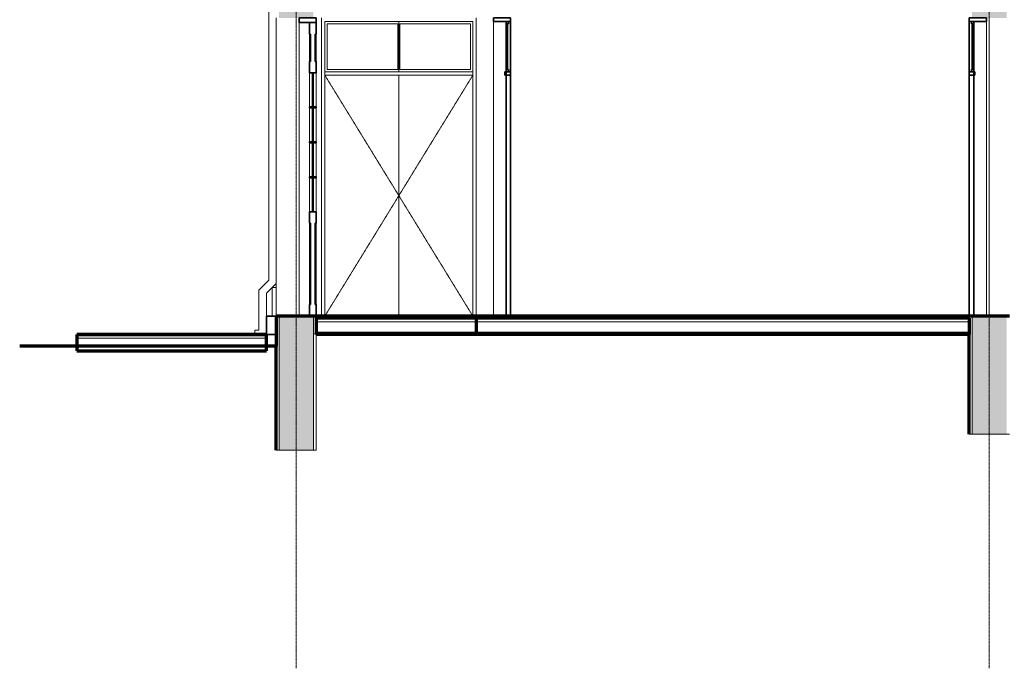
# Model space of a CAD drawing. Header units: millimetres. Extents: x -20585 to 33266, y -2043 to 8822.
# Tile 1 of 9: x -20585 to -11998, y -2043 to 3615. Entities that reach past the tile are written whole.
import ezdxf

# ---------------------------------------------------------------- set-up
doc = ezdxf.new("R2010")
doc.units = ezdxf.units.MM
doc.linetypes.add('_Tracejado pequeno', pattern=[2.25, 1.5, -0.75])
doc.linetypes.add('_Traço - ponto', pattern=[16, 12, -2, 0, -2])
for name, color, linetype, lineweight in [('A-DOOR', 31, 'Continuous', 18), ('A-DOOR-HDLN', 31, '_Tracejado pequeno', 18), ('A-FLOR', 192, 'Continuous', 18), ('A-FLOR-MCUT', 51, 'Continuous', 18), ('A-GENM', 13, 'Continuous', 18), ('A-WALL', 113, 'Continuous', 18), ('A-WALL-PATT', 111, 'Continuous', 70), ('S-GRID', 1, 'Continuous', 9)]:
    doc.layers.add(name, color=color, linetype=linetype, lineweight=lineweight)

# ---------------------------------------------------------------- blocks, each defined once
blk = doc.blocks.new('Door_CV_Sem Chanfre - Door_CV_Sem Chanfre-4335708-CORTE E - CORTE DE IMPLANTAÇÃO')
at = {"layer": 'A-DOOR', "lineweight": 35}
for p, q in [((-18148.5, 3630), (-18148.5, 3590)), ((-17998.5, 3630), (-18148.5, 3630)), ((-17998.5, 3590), (-17998.5, 3630)), ((-18148.5, 3590), (-17998.5, 3590)), ((-17998.5, 3590), (-18058.5, 3590)), ((-18058.5, 3590), (-18058.5, 3490)), ((-17998.5, 3490), (-17998.5, 3590)), ((-18058.5, 3490), (-18048.5, 3490)), ((-18048.5, 3490), (-18048.5, 3250)), ((-18008.5, 3250), (-18008.5, 3490)), ((-18008.5, 3490), (-17998.5, 3490)), ((-18048.5, 3250), (-18058.5, 3250)), ((-18058.5, 3250), (-18058.5, 3150)), ((-17998.5, 3250), (-18008.5, 3250)), ((-17998.5, 3150), (-17998.5, 3250)), ((-18058.5, 3150), (-17998.5, 3150)), ((-18026, 3150), (-18031, 3150)), ((-18031, 3150), (-18031, 2855)), ((-18026, 2855), (-18026, 3150)), ((-17998.5, 2855), (-18058.5, 2855)), ((-18058.5, 2855), (-18058.5, 2845)), ((-18058.5, 2845), (-17998.5, 2845)), ((-18031, 2855), (-18026, 2855)), ((-18026, 2845), (-18031, 2845)), ((-18031, 2845), (-18031, 2550)), ((-18026, 2550), (-18026, 2845)), ((-17998.5, 2845), (-17998.5, 2855)), ((-17998.5, 2550), (-18058.5, 2550)), ((-18058.5, 2550), (-18058.5, 2540)), ((-18058.5, 2540), (-17998.5, 2540)), ((-18031, 2550), (-18026, 2550)), ((-18026, 2540), (-18031, 2540)), ((-18031, 2540), (-18031, 2245)), ((-18026, 2245), (-18026, 2540)), ((-17998.5, 2540), (-17998.5, 2550)), ((-17998.5, 2245), (-18058.5, 2245)), ((-18058.5, 2245), (-18058.5, 2235)), ((-18058.5, 2235), (-17998.5, 2235)), ((-18031, 2245), (-18026, 2245)), ((-18026, 2235), (-18031, 2235)), ((-18031, 2235), (-18031, 1940)), ((-18026, 1940), (-18026, 2235)), ((-17998.5, 2235), (-17998.5, 2245)), ((-17998.5, 1940), (-18058.5, 1940)), ((-18058.5, 1940), (-18058.5, 1840)), ((-18031, 1940), (-18026, 1940)), ((-17998.5, 1840), (-17998.5, 1940)), ((-18058.5, 1840), (-18048.5, 1840)), ((-18048.5, 1840), (-18048.5, 1130)), ((-18008.5, 1130), (-18008.5, 1840)), ((-18008.5, 1840), (-17998.5, 1840)), ((-18048.5, 1130), (-18058.5, 1130)), ((-18058.5, 1130), (-18058.5, 1030)), ((-17998.5, 1130), (-18008.5, 1130)), ((-17998.5, 1030), (-17998.5, 1130)), ((-18058.5, 1030), (-17998.5, 1030))]:
    blk.add_line(p, q, dxfattribs=at)
at = {"layer": 'A-DOOR'}
for p, q in [((-18148.5, 1030), (-18148.5, 3590)), ((-18058.5, 3250), (-18058.5, 3490)), ((-17998.5, 3490), (-17998.5, 3250)), ((-18058.5, 2855), (-18058.5, 3150)), ((-17998.5, 3150), (-17998.5, 2855)), ((-18058.5, 2550), (-18058.5, 2845)), ((-17998.5, 2845), (-17998.5, 2550)), ((-18058.5, 2245), (-18058.5, 2540)), ((-17998.5, 2540), (-17998.5, 2245)), ((-18058.5, 1940), (-18058.5, 2235)), ((-17998.5, 2235), (-17998.5, 1940)), ((-18058.5, 1130), (-18058.5, 1840)), ((-17998.5, 1840), (-17998.5, 1130))]:
    blk.add_line(p, q, dxfattribs=at)
blk = doc.blocks.new('porta dupla - P02 - 1_35 x 2_60 m-4336731-CORTE E - CORTE DE IMPLANTAÇÃO')
at = {"layer": 'A-DOOR'}
for p, q in [((-17923.5, 1030), (-17923.5, 3600)), ((-17923.5, 3600), (-16633.5, 3600)), ((-17903.5, 3580), (-17903.5, 3180)), ((-17288.5, 3580), (-17903.5, 3580)), ((-17288.5, 3180), (-17288.5, 3580)), ((-17278.5, 3600), (-17278.5, 3160)), ((-17278.5, 3600), (-17278.5, 3160)), ((-16653.5, 3580), (-17268.5, 3580)), ((-17268.5, 3580), (-17268.5, 3180)), ((-16653.5, 3180), (-16653.5, 3580)), ((-16633.5, 3600), (-16633.5, 1030)), ((-17288.5, 3180), (-17903.5, 3180)), ((-16653.5, 3180), (-17268.5, 3180)), ((-16633.5, 3160), (-17923.5, 3160)), ((-17923.5, 3130), (-16633.5, 3130)), ((-17278.5, 3130), (-17278.5, 1030)), ((-17278.5, 3130), (-17278.5, 1030))]:
    blk.add_line(p, q, dxfattribs=at)
at = {"layer": 'A-DOOR-HDLN'}
for p, q in [((-17923.5, 3130), (-16633.5, 3130)), ((-17923.5, 3130), (-17278.5, 2080)), ((-16633.5, 3130), (-17278.5, 2080)), ((-17278.5, 2080), (-17923.5, 1030)), ((-17278.5, 2080), (-16633.5, 1030))]:
    blk.add_line(p, q, dxfattribs=at)
blk = doc.blocks.new('porta dupla - P04 - 1_19 x 2_60 m-4336733-CORTE E - CORTE DE IMPLANTAÇÃO')
at = {"layer": 'A-DOOR', "lineweight": 35}
for p, q in [((-16303.5, 3630), (-16453.5, 3630)), ((-16453.5, 3630), (-16453.5, 3600)), ((-16303.5, 3600), (-16303.5, 3630)), ((-16453.5, 3600), (-16303.5, 3600)), ((-16303.5, 3600), (-16343.5, 3600)), ((-16343.5, 3600), (-16343.5, 1030)), ((-16323.5, 3600), (-16343.5, 3600)), ((-16343.5, 3600), (-16343.5, 3580)), ((-16343.5, 3580), (-16323.5, 3580)), ((-16329.5, 3580), (-16337.5, 3580)), ((-16337.5, 3580), (-16337.5, 3180)), ((-16329.5, 3180), (-16329.5, 3580)), ((-16323.5, 3580), (-16323.5, 3600)), ((-16303.5, 1030), (-16303.5, 3600)), ((-16323.5, 3180), (-16343.5, 3180)), ((-16343.5, 3180), (-16343.5, 3160)), ((-16337.5, 3180), (-16329.5, 3180)), ((-16323.5, 3160), (-16323.5, 3180)), ((-16353.5, 3160), (-16353.5, 3130)), ((-16303.5, 3160), (-16353.5, 3160)), ((-16353.5, 3130), (-16303.5, 3130)), ((-16343.5, 3160), (-16323.5, 3160)), ((-16303.5, 3130), (-16303.5, 3160)), ((-16343.5, 1030), (-16303.5, 1030))]:
    blk.add_line(p, q, dxfattribs=at)
at = {"layer": 'A-DOOR'}
blk.add_line((-16453.5, 1030), (-16453.5, 3600), dxfattribs=at)
blk = doc.blocks.new('porta dupla - PN05 - 1_30 x 2_60 m-4336725-CORTE E - CORTE DE IMPLANTAÇÃO')
at = {"layer": 'A-DOOR', "lineweight": 35}
for p, q in [((-12303.5, 3630), (-12303.5, 3600)), ((-12153.5, 3630), (-12303.5, 3630)), ((-12153.5, 3600), (-12153.5, 3630)), ((-12303.5, 3600), (-12153.5, 3600)), ((-12263.5, 3600), (-12303.5, 3600)), ((-12303.5, 3600), (-12303.5, 1030)), ((-12283.5, 3600), (-12283.5, 3580)), ((-12263.5, 3600), (-12283.5, 3600)), ((-12283.5, 3580), (-12263.5, 3580)), ((-12277.5, 3580), (-12277.5, 3180)), ((-12269.5, 3580), (-12277.5, 3580)), ((-12269.5, 3180), (-12269.5, 3580)), ((-12263.5, 1030), (-12263.5, 3600)), ((-12263.5, 3580), (-12263.5, 3600)), ((-12283.5, 3180), (-12283.5, 3160)), ((-12263.5, 3180), (-12283.5, 3180)), ((-12277.5, 3180), (-12269.5, 3180)), ((-12263.5, 3160), (-12263.5, 3180)), ((-12253.5, 3160), (-12303.5, 3160)), ((-12303.5, 3160), (-12303.5, 3130)), ((-12303.5, 3130), (-12253.5, 3130)), ((-12283.5, 3160), (-12263.5, 3160)), ((-12253.5, 3130), (-12253.5, 3160)), ((-12303.5, 1030), (-12263.5, 1030))]:
    blk.add_line(p, q, dxfattribs=at)
at = {"layer": 'A-DOOR'}
blk.add_line((-12153.5, 3600), (-12153.5, 1030), dxfattribs=at)
blk = doc.blocks.new('Generic Models 1 - Generic Models 24-4258923-CORTE E - CORTE DE IMPLANTAÇÃO')
at = {"layer": 'A-GENM'}
for p, q in [((-18413.5, 4832.9), (-18413.5, 1341.9)), ((-18413.5, 1341.9), (-18498.5, 1256.9)), ((-18433.5, 1230), (-18348.5, 1315)), ((-18498.5, 1256.9), (-18498.5, 907.5)), ((-18433.5, 1030), (-18433.5, 1230)), ((-18533.5, 867.5), (-18533.5, 907.5)), ((-18498.5, 907.5), (-18533.5, 907.5))]:
    blk.add_line(p, q, dxfattribs=at)
blk = doc.blocks.new('Embasamento - Embasamento-4325691-CORTE E - CORTE DE IMPLANTAÇÃO')
at = {"layer": 'A-GENM'}
for p, q in [((-18383.5, 1280), (-18383.5, 1030)), ((-18348.5, 1280), (-18383.5, 1280)), ((-18348.5, 1280), (-18348.5, 1030)), ((-18433.5, 865), (-18348.5, 865)), ((-18433.5, 780), (-18348.5, 780))]:
    blk.add_line(p, q, dxfattribs=at)
at = {"layer": 'A-GENM', "lineweight": 35}
for p, q in [((-18348.5, 1030), (-18433.5, 1030)), ((-18433.5, 1030), (-18433.5, 867.8)), ((-18348.5, 867.8), (-18348.5, 1030)), ((-18433.5, 867.8), (-18348.5, 867.8))]:
    blk.add_line(p, q, dxfattribs=at)

msp = doc.modelspace()

# ---------------------------------------------------------------- hatches: boundary and pattern name
at = {"layer": 'A-WALL-PATT'}
h = msp.add_hatch(color=256, dxfattribs=at)
h.paths.add_polyline_path([(-18023.5, -140), (-18023.5, 1030), (-18323.5, 1030), (-18323.5, -140)], flags=0)
h.paths.add_polyline_path([(-18323.5, 3630), (-18023.5, 3630), (-18023.5, 5328.7), (-18323.5, 5328.7), (-18323.5, 3853.1)], flags=0)
h = msp.add_hatch(color=256, dxfattribs=at)
h.paths.add_polyline_path([(-11978.5, 0), (-11978.5, 1030), (-12278.5, 1030), (-12278.5, 0)], flags=0)
h.paths.add_polyline_path([(-12206.7, 3630), (-11978.5, 3630), (-11978.5, 5328.7), (-12278.5, 5328.7), (-12278.5, 3630)], flags=0)

# ---------------------------------------------------------------- linework, layer by layer
at = {"layer": 'A-FLOR', "lineweight": 70}
for p, q in [((-12303.5, 1030), (-17998.5, 1030)), ((-17998.5, 1030), (-17998.5, 880)), ((-12303.5, 1010), (-17998.5, 1010)), ((-16603.5, 1010), (-16603.5, 880)), ((-16303.5, 1030), (-16303.5, 1010)), ((-18433.5, 867.5), (-20085.6, 867.5)), ((-20085.6, 867.5), (-20085.6, 727.5)), ((-18433.5, 727.5), (-18433.5, 867.5)), ((-17998.5, 880), (-12303.5, 880)), ((-12303.5, 870), (-17998.5, 870)), ((-12303.5, 0), (-12303.5, 870)), ((-18348.5, 767.5), (-20585.4, 767.5)), ((-20085.6, 727.5), (-18433.5, 727.5)), ((-18348.5, -140), (-18348.5, 767.5))]:
    msp.add_line(p, q, dxfattribs=at)
at = {"layer": 'A-FLOR-MCUT'}
for p, q in [((-12303.5, 980), (-17998.5, 980)), ((-18433.5, 857.5), (-20085.6, 857.5)), ((-18433.5, 837.5), (-20085.6, 837.5))]:
    msp.add_line(p, q, dxfattribs=at)
at = {"layer": 'A-WALL'}
for p, q in [((-18348.5, 1030), (-18348.5, 3630)), ((-17953.5, 1030), (-17953.5, 3630)), ((-16603.5, 1030), (-16603.5, 3630)), ((-12128.5, 3630), (-12128.5, 1030)), ((-18346, 1030), (-18346, -140)), ((-18323.5, 1030), (-18323.5, -140)), ((-18023.5, 1030), (-18023.5, -140)), ((-18001, 1030), (-18001, -140)), ((-12303.5, 1030), (-12303.5, 1010)), ((-12301, 1030), (-12301, 0)), ((-12278.5, 1030), (-12278.5, 0)), ((-17998.5, -140), (-17998.5, 870)), ((-12303.5, 0), (-11953.5, 0)), ((-18348.5, -140), (-17998.5, -140))]:
    msp.add_line(p, q, dxfattribs=at)
at = {"layer": 'A-WALL', "lineweight": 70}
for p, q in [((-18348.5, 1030), (-18348.5, 767.5)), ((-17998.5, 1030), (-18348.5, 1030)), ((-11953.5, 1030), (-12303.5, 1030)), ((-12303.5, 1010), (-12303.5, 870)), ((-17998.5, 870), (-17998.5, 880))]:
    msp.add_line(p, q, dxfattribs=at)
at = {"layer": 'S-GRID', "linetype": '_Traço - ponto'}
for p, q in [((-18173.5, -2043.2), (-18173.5, 8321.9)), ((-12128.5, -2043.2), (-12128.5, 8321.9))]:
    msp.add_line(p, q, dxfattribs=at)

# ---------------------------------------------------------------- block references
at = {"layer": 'A-DOOR'}
for name in ['Door_CV_Sem Chanfre - Door_CV_Sem Chanfre-4335708-CORTE E - CORTE DE IMPLANTAÇÃO', 'porta dupla - P04 - 1_19 x 2_60 m-4336733-CORTE E - CORTE DE IMPLANTAÇÃO', 'porta dupla - PN05 - 1_30 x 2_60 m-4336725-CORTE E - CORTE DE IMPLANTAÇÃO', 'porta dupla - P02 - 1_35 x 2_60 m-4336731-CORTE E - CORTE DE IMPLANTAÇÃO']:
    msp.add_blockref(name, (0, 0), dxfattribs=at)
at = {"layer": 'A-GENM'}
for name in ['Generic Models 1 - Generic Models 24-4258923-CORTE E - CORTE DE IMPLANTAÇÃO', 'Embasamento - Embasamento-4325691-CORTE E - CORTE DE IMPLANTAÇÃO']:
    msp.add_blockref(name, (0, 0), dxfattribs=at)

doc.saveas('drawing.dxf')
